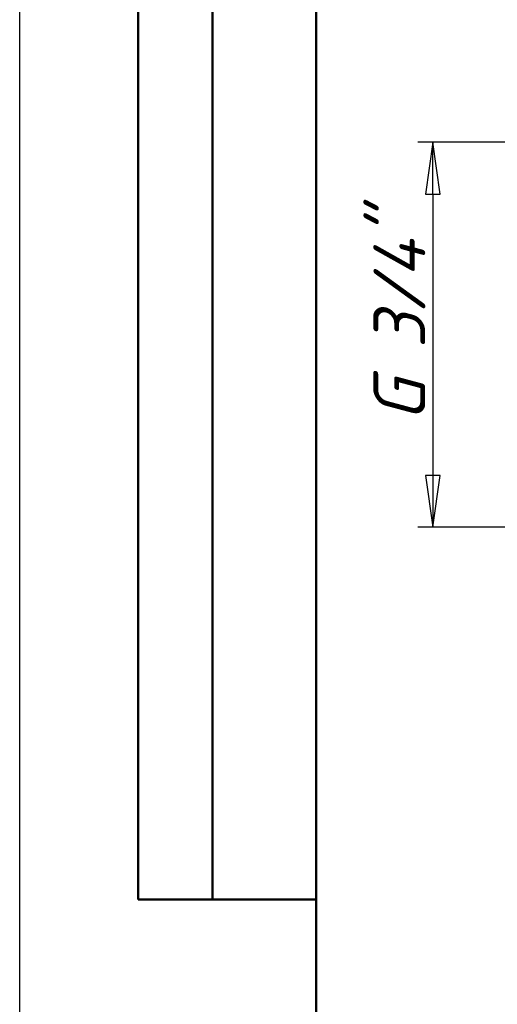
# Model space of a CAD drawing. Header units: millimetres. Extents: x -121 to 520, y -69 to 356.
# Tile 12 of 20: x 0 to 32, y 165 to 231. Entities that reach past the tile are written whole.
import ezdxf
from ezdxf.enums import TextEntityAlignment as Align

# ---------------------------------------------------------------- set-up
doc = ezdxf.new("R2010")
doc.units = ezdxf.units.MM
for name, color, linetype, lineweight in [('Кромка (ГОСТ)', 7, 'Continuous', 50), ('Обозначение (ГОСТ)', 7, 'Continuous', 25), ('Размер (ГОСТ)', 7, 'Continuous', 25), ('Эскизная геометрия (ГОСТ)', 7, 'Continuous', 50)]:
    doc.layers.add(name, color=color, linetype=linetype, lineweight=lineweight)
doc.styles.get("Standard").update_dxf_attribs({"font": 'GOST Common Italic.ttf'})
doc.styles.add('Обычный текст (ГОСТ)', font='GOST Common Italic.ttf')
doc.dimstyles.new('Обычный (ГОСТ)', dxfattribs={"dimtxt": 3.5, "dimasz": 3.5, "dimexe": 1, "dimexo": 0, "dimgap": 0.5, "dimtad": 1, "dimrnd": 1e-08, "dimtxsty": 'Обычный текст (ГОСТ)', "dimblk": 'Filled-1', "dimcen": 0.09, "dimdle": 15, "dimclrd": 256, "dimclre": 256, "dimclrt": 256, "dimazin": 2, "dimtfac": 0.714286, "dimtdec": 3, "dimtmove": 0, "dimatfit": 3, "dimfxl": 1, "dimtolj": 1, "dimlwd": 25, "dimlwe": 25, "dimarcsym": 0})

# ---------------------------------------------------------------- blocks, each defined once
blk = doc.blocks.new('ГОСТ - Доп. графы 2')
at = {"layer": 'Эскизная геометрия (ГОСТ)'}
for p, q in [((-12, 0), (-12, 120)), ((-7, 0), (-7, 120)), ((0, 0), (-12, 0))]:
    blk.add_line(p, q, dxfattribs=at)
at = {"layer": 'Обозначение (ГОСТ)', "lineweight": 30, "width": 0.8, "flags": 17}
for tag, p in [('Первичная_применяемость', (-3.651, 90.027)), ('Справочный_номер', (-3.551, 30.017))]:
    blk.add_attdef(tag, text='', height=3.17, rotation=90, dxfattribs=at).set_placement(p, align=Align.MIDDLE_CENTER)
blk = doc.blocks.new('Рамки ГОСТ_ граница 297x210')
at = {"layer": 'Кромка (ГОСТ)', "lineweight": 25}
blk.add_line((0, 0), (0, 297), dxfattribs=at)
at = {"layer": 'Кромка (ГОСТ)'}
blk.add_line((20, 292), (20, 5), dxfattribs=at)
blk = doc.blocks.new('Filled-1')
at = {"color": 0}
for p, q in [((0, 0), (-1, 0.143)), ((-1, 0.143), (-1, -0.143)), ((-1, 0), (0, 0)), ((-1, -0.143), (0, 0))]:
    blk.add_line(p, q, dxfattribs=at)
at = {"color": 0, "flags": 128}
blk.add_lwpolyline([(-1, -0.143), (0, 0), (-1, 0.143), (-1, -0.143)], dxfattribs=at)
at = {"color": 0}
blk.add_solid([(-1, -0.143), (0, 0), (-1, 0.143), (-1, -0.143)], dxfattribs=at)
blk = doc.blocks.new('*D10')
at = {"layer": 'Defpoints', "color": 0, "linetype": 'Continuous', "transparency": 16777216}
for p in [(39.407, 223.125), (27.875, 197.125), (38.481, 197.125)]:
    blk.add_point(p, dxfattribs=at)
at = {"layer": 'Размер (ГОСТ)', "linetype": 'Continuous', "lineweight": 25, "transparency": 16777216}
for p, q in [((39.407, 223.125), (26.875, 223.125)), ((27.875, 219.625), (27.875, 200.625)), ((38.481, 197.125), (26.875, 197.125))]:
    blk.add_line(p, q, dxfattribs=at)
at = {"layer": 'Размер (ГОСТ)', "linetype": 'Continuous', "lineweight": 25, "transparency": 16777216, "xscale": 3.5, "yscale": 3.5, "zscale": 3.5}
for p, rotation in [((27.875, 223.125), 90), ((27.875, 197.125), 270)]:
    blk.add_blockref('Filled-1', p, dxfattribs=dict(at, rotation=rotation))
at = {"layer": 'Размер (ГОСТ)', "linetype": 'Continuous', "lineweight": 25, "transparency": 16777216, "insert": (23.873, 202.138), "char_height": 3.5, "attachment_point": 1, "rotation": 90, "style": 'Обычный текст (ГОСТ)'}
blk.add_mtext('\\A1; \\fGOST Common|b0|i1;\\H3.5000;G 3/4"', dxfattribs=at)

msp = doc.modelspace()

# ---------------------------------------------------------------- block references
for name, p in [('Рамки ГОСТ_ граница 297x210', (0, 0)), ('ГОСТ - Доп. графы 2', (20, 172))]:
    msp.add_blockref(name, p)

# ---------------------------------------------------------------- dimensions: what is measured, and where the dimension line sits
at = {"layer": 'Размер (ГОСТ)', "linetype": 'Continuous', "lineweight": 25}
dim = msp.add_linear_dim(base=(27.875, 197.125), p1=(39.407, 223.125), p2=(38.481, 197.125), angle=90, text=' \\fGOST Common|b0|i1;\\H3.5000;G 3/4"', dimstyle='Обычный (ГОСТ)', override={"dimgap": 0.5, "dimdec": 2, "dimtol": 0, "dimlim": 0, "dimtp": 0, "dimtm": 0, "dimtdec": 3, "dimtofl": 0, "dimatfit": 1}, dxfattribs=at)
dim.commit()
dim.dimension.update_dxf_attribs({"geometry": '*D10', "text_midpoint": (27.875, 210.125), "dimtype": 160})

doc.saveas('drawing.dxf')
